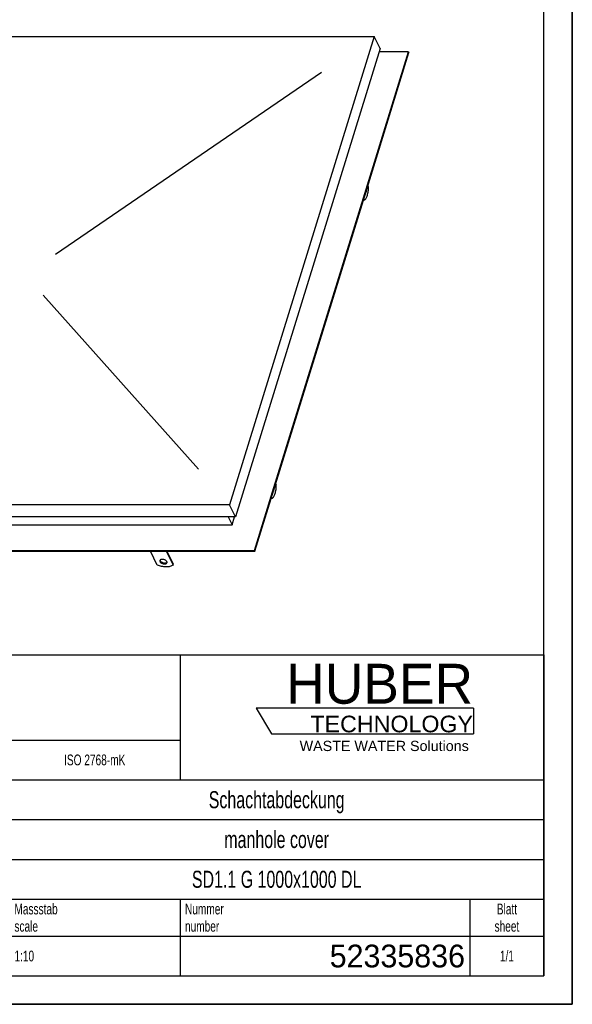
# Model space of a CAD drawing. Header units: millimetres. Extents: x 0 to 4200, y 0 to 2970.
# Tile 13 of 14: x 3228 to 4200, y 0 to 1733. Entities that reach past the tile are written whole.
import ezdxf

# ---------------------------------------------------------------- set-up
doc = ezdxf.new("R2010")
doc.units = ezdxf.units.MM
doc.header["$LTSCALE"] = 231
doc.layers.get('0').update_dxf_attribs({"linetype": 'CONTINUOUS'})
for name, color, linetype in [('005_AXIS', 7, 'CONTINUOUS'), ('007_CURVES', 7, 'CONTINUOUS'), ('HUBER_Logo_BL2', 7, 'CONTINUOUS')]:
    doc.layers.add(name, color=color, linetype=linetype)
doc.styles.get("Standard").update_dxf_attribs({"font": 'txt', "width": 0.7})
doc.styles.add('TEXTSTYLE_2', font='txt')
doc.styles.add('TEXTSTYLE_3', font='arial.ttf')
doc.styles.add('TEXTSTYLE_4', font='txt', dxfattribs={"width": 0.8})
doc.styles.add('TEXTSTYLE_5', font='txt')

# ---------------------------------------------------------------- blocks, each defined once
blk = doc.blocks.new('HUBER_LOGO_BL2', base_point=(3837.5, 503.7))
at = {"layer": 'HUBER_Logo_BL2', "color": 5, "linetype": 'Continuous'}
for p, q in [((4026.4, 521), (3643.9, 521)), ((3643.9, 521), (3670.9, 476)), ((4026.4, 521), (4026.4, 476)), ((3670.9, 476), (4026.4, 476))]:
    blk.add_line(p, q, dxfattribs=at)
at = {"layer": 'HUBER_Logo_BL2', "color": 2, "linetype": 'Continuous', "attachment_point": 3, "line_spacing_factor": 0.78}
for s, insert, char_height, width, style in [('HUBER\\P\\fArial;\\H29.25;TECHNOLOGY ', (4025.4, 599.1), 70.2, 387.672, 'TEXTSTYLE_2'), ('WASTE WATER Solutions', (4018, 463.6), 18, 297.033, 'TEXTSTYLE_3')]:
    blk.add_mtext(s, dxfattribs=dict(at, insert=insert, char_height=char_height, width=width, style=style))
blk = doc.blocks.new('*T14')
at = {"color": 3, "linetype": 'Continuous'}
for p, q in [((0, 0), (1840, 0)), ((0, 0), (0, -565)), ((1200, 0), (1200, -220)), ((1840, 0), (1840, -565)), ((0, -150), (1200, -150)), ((900, -150), (900, -565)), ((0, -220), (1840, -220)), ((80, -220), (80, -430)), ((270, -220), (270, -495)), ((385, -220), (385, -430)), ((470, -220), (470, -495)), ((627, -220), (627, -430)), ((784, -220), (784, -430)), ((0, -262), (900, -262)), ((900, -290), (1840, -290)), ((0, -304), (900, -304)), ((0, -346), (900, -346)), ((900, -360), (1840, -360)), ((470, -388), (900, -388)), ((0, -430), (1840, -430)), ((1200, -430), (1200, -565)), ((1710, -430), (1710, -565)), ((0, -495), (1840, -495)), ((0, -565), (1840, -565))]:
    blk.add_line(p, q, dxfattribs=at)
at = {"color": 2, "linetype": 'Continuous', "line_spacing_factor": 0.96}
for s, insert, char_height, width, attachment_point in [('Diese Zeichnung ist geistiges Eigentum der Fa. HUBER SE und damit urheberrechtlich \\Pgeschuetzt. Zuwiderhandlungen verpflichten zum Schadensersatz.\\PThis is a copyrighted drawing which is the intellectual property of HUBER SE.\\PAny contravening offender will be held liabel for payment of damages.', (8.75, -19.9), 19, 2214.8571, 1), ('Technische Aenderungen vorbehalten / Subject to change', (8.75, -175), 20, 1524.7619, 1), ('ISO 2768-mK', (1050, -175.5), 19, 332.9524, 2), ('Datum/Date', (635.75, -231.5), 19, 292.2381, 1), ('Name', (842, -231.5), 19, 126.6667, 2), ('Schachtabdeckung', (1370, -240), 30, 680, 2), ('Bear./Rev.', (478.75, -273.5), 19, 272.3333, 1), ('19.12.2024', (705.5, -273.5), 19, 273.2381, 2), ('wep', (842, -273.5), 19, 99.5238, 2), ('manhole cover', (1370, -310), 30, 564.2857, 2), ('-', (40, -315.5), 19, 34.381, 2), ('-', (175, -315.5), 19, 34.381, 2), ('-', (327.5, -315.5), 19, 34.381, 2), ('-', (427.5, -315.5), 19, 34.381, 2), ('Gepr./Appr.', (478.75, -315.5), 19, 299.4762, 1), ('||', (842, -315.5), 19, 50.6667, 2), ('Revi-\\Psion', (8.75, -363.3), 19, 138.4286, 1), ('Aenderung\\PModification', (175, -363.3), 19, 303.0952, 2), ('Tag\\PDate', (327.5, -363.3), 19, 117.619, 2), ('Norm. ', (478.75, -357.5), 19, 175.5238, 1), ('Name', (427.5, -378.5), 19, 126.6667, 2), ('SD1.1 G 1000x1000 DL', (1370, -380), 30, 891.4286, 2), ('Projekt\\Pproject', (8.75, -437.8), 19, 183.6667, 1), ('Massstab\\Pscale', (908.75, -437.8), 19, 224.381, 1), ('Nummer\\Pnumber', (1208.75, -437.8), 19, 186.381, 1), ('Blatt\\Psheet', (1775, -437.8), 19, 137.5238, 2), ('Simple Model', (685, -453), 19, 328.4286, 2), ('1/1', (1775, -520.5), 19, 79.619, 2), ('1:10', (908.75, -520.5), 19, 94.0952, 1)]:
    blk.add_mtext(s, dxfattribs=dict(at, insert=insert, char_height=char_height, width=width, attachment_point=attachment_point))
for s, insert, char_height, width, attachment_point, style in [('52335836', (1701.25, -510), 40, 586.6667, 3, 'TEXTSTYLE_5'), ('-', (8.75, -517.5), 25, 18.3333, 1, 'TEXTSTYLE_4')]:
    blk.add_mtext(s, dxfattribs=dict(at, insert=insert, char_height=char_height, width=width, attachment_point=attachment_point, style=style))

msp = doc.modelspace()

# ---------------------------------------------------------------- linework, layer by layer
at = {"color": 7, "linetype": 'Continuous'}
for p, q in [((4200, 0), (4200, 2970)), ((2882.829, 1702.813), (3851.785, 1702.813)), ((3851.785, 1702.813), (3597.131, 878.753)), ((3862.156, 1681.679), (3851.785, 1702.813)), ((3862.156, 1681.679), (3607.502, 857.619)), ((3832.46, 1415.067), (3912.641, 1674.533)), ((3834.998, 1426.498), (3912.031, 1675.776)), ((3912.031, 1675.776), (3860.332, 1675.776)), ((3912.031, 1675.776), (3912.641, 1674.533)), ((3672.813, 901.668), (3834.998, 1426.498)), ((3670.275, 890.238), (3832.46, 1415.067)), ((3640.916, 798.45), (3672.813, 901.668)), ((3641.526, 797.206), (3670.275, 890.238)), ((3597.131, 878.753), (2628.175, 878.753)), ((3607.502, 857.619), (3597.131, 878.753)), ((3607.502, 857.619), (2638.546, 857.619)), ((3594.794, 857.619), (3601.535, 843.883)), ((3601.535, 843.883), (3605.779, 857.619)), ((2676.789, 843.883), (3601.535, 843.883)), ((2609.328, 798.45), (3640.916, 798.45)), ((2609.938, 797.206), (3641.526, 797.206)), ((3470.076, 772.721), (3458.06, 797.206)), ((3485.692, 797.206), (3497.707, 772.721)), ((3486.945, 797.206), (3498.192, 774.288)), ((3640.916, 798.45), (3641.526, 797.206)), ((3497.707, 772.721), (3498.192, 774.288)), ((0, 0), (4200, 0))]:
    msp.add_line(p, q, dxfattribs=at)
at = {"color": 3, "linetype": 'Continuous'}
for p, q in [((4200, 2970), (4200, 0)), ((4200, 0), (0, 0))]:
    msp.add_line(p, q, dxfattribs=at)
at = {"color": 5, "linetype": 'Continuous'}
for p, q in [((4150, 50), (4150, 2920)), ((50, 50), (4150, 50))]:
    msp.add_line(p, q, dxfattribs=at)
at = {"color": 7, "linetype": 'Continuous'}
for points, knots in [([(3474.631, 780.856), (3474.539, 780.559), (3474.489, 779.882), (3474.702, 779.247), (3474.854, 778.937)], [0, 0, 0, 0, 0.47400952, 1, 1, 1, 1]), ([(3486.828, 778.937), (3486.588, 779.425), (3485.844, 780.375), (3484.329, 781.51), (3482.463, 782.387), (3480.433, 782.914), (3478.446, 783.04), (3476.917, 782.788), (3475.912, 782.351), (3475.321, 781.94), (3474.878, 781.441), (3474.692, 781.053), (3474.631, 780.856)], [0, 0, 0, 0, 0.11375652, 0.247137, 0.39334099, 0.54228098, 0.6832493, 0.80741795, 0.8618928, 0.91136606, 0.95682071, 1, 1, 1, 1]), ([(3475.026, 781.591), (3475.032, 781.502), (3475.082, 781.126), (3475.211, 780.763), (3475.338, 780.504)], [0, 0, 0, 0, 0.23750333, 1, 1, 1, 1]), ([(3475.338, 780.504), (3475.556, 780.06), (3476.213, 779.19), (3477.55, 778.121), (3479.211, 777.256), (3481.049, 776.669), (3482.921, 776.415), (3485.033, 776.52), (3486.571, 777.137), (3487.141, 777.848)], [0, 0, 0, 0, 0.11026862, 0.23842653, 0.37938303, 0.52520808, 0.66703776, 0.7967695, 1, 1, 1, 1]), ([(3497.707, 772.721), (3496.083, 771.627), (3493.147, 770.473), (3488.936, 769.735), (3484.042, 769.479), (3477.599, 770.195), (3472.55, 771.718), (3470.076, 772.721)], [0, 0, 0, 0, 0.2057688, 0.32325631, 0.4492118, 0.71944931, 1, 1, 1, 1]), ([(3474.854, 778.937), (3475.094, 778.449), (3475.838, 777.499), (3477.353, 776.364), (3479.219, 775.487), (3481.249, 774.96), (3483.236, 774.834), (3484.765, 775.086), (3485.77, 775.523), (3486.361, 775.934), (3486.804, 776.432), (3486.99, 776.821), (3487.051, 777.018)], [0, 0, 0, 0, 0.11375652, 0.247137, 0.39334099, 0.54228098, 0.6832493, 0.80741795, 0.8618928, 0.91136606, 0.95682071, 1, 1, 1, 1]), ([(3487.051, 777.018), (3487.143, 777.315), (3487.193, 777.992), (3486.98, 778.627), (3486.828, 778.937)], [0, 0, 0, 0, 0.47400952, 1, 1, 1, 1])]:
    msp.add_open_spline(points, degree=3, knots=knots, dxfattribs=at)
at = {"layer": '005_AXIS', "color": 7, "linetype": 'Continuous'}
for p, q in [((3841.623, 1438.549), (3840.453, 1440.933)), ((3832.479, 1415.13), (3832.519, 1415.049)), ((3834.361, 1415.049), (3832.519, 1415.049)), ((3833.191, 1417.433), (3834.361, 1415.049)), ((3679.439, 913.72), (3678.269, 916.104)), ((3670.295, 890.301), (3670.334, 890.22)), ((3672.177, 890.22), (3670.334, 890.22)), ((3671.007, 892.604), (3672.177, 890.22))]:
    msp.add_line(p, q, dxfattribs=at)
for points, knots in [([(3834.361, 1415.049), (3834.91, 1415.419), (3835.98, 1416.424), (3837.334, 1418.376), (3838.55, 1420.847), (3839.597, 1423.78), (3840.452, 1427.104), (3841.322, 1432.048), (3841.595, 1435.919), (3841.623, 1438.549)], [0, 0, 0, 0, 0.07858517, 0.17197056, 0.28089496, 0.40452367, 0.54100985, 0.68782446, 1, 1, 1, 1]), ([(3837.319, 1430.787), (3837.232, 1430.175), (3837.004, 1429.069), (3836.586, 1428.01), (3836.327, 1427.575)], [0, 0, 0, 0, 0.54929694, 1, 1, 1, 1]), ([(3672.177, 890.22), (3672.726, 890.59), (3673.795, 891.595), (3675.15, 893.547), (3676.365, 896.018), (3677.413, 898.951), (3678.267, 902.275), (3679.137, 907.219), (3679.411, 911.09), (3679.439, 913.72)], [0, 0, 0, 0, 0.07858517, 0.17197056, 0.28089496, 0.40452367, 0.54100985, 0.68782446, 1, 1, 1, 1]), ([(3675.135, 905.958), (3675.048, 905.346), (3674.819, 904.24), (3674.402, 903.181), (3674.142, 902.746)], [0, 0, 0, 0, 0.54929694, 1, 1, 1, 1])]:
    msp.add_open_spline(points, degree=3, knots=knots, dxfattribs=at)
at = {"layer": '007_CURVES', "color": 4, "linetype": 'Continuous'}
for p, q in [((3290.994, 1320.041), (3758.735, 1640.147)), ((3269.469, 1248.042), (3542.811, 941.42))]:
    msp.add_line(p, q, dxfattribs=at)

# ---------------------------------------------------------------- block references
msp.add_blockref('*T14', (2310, 615))
at = {"layer": 'HUBER_Logo_BL2'}
msp.add_blockref('HUBER_LOGO_BL2', (3837.497, 503.742), dxfattribs=at)

doc.saveas('drawing.dxf')
